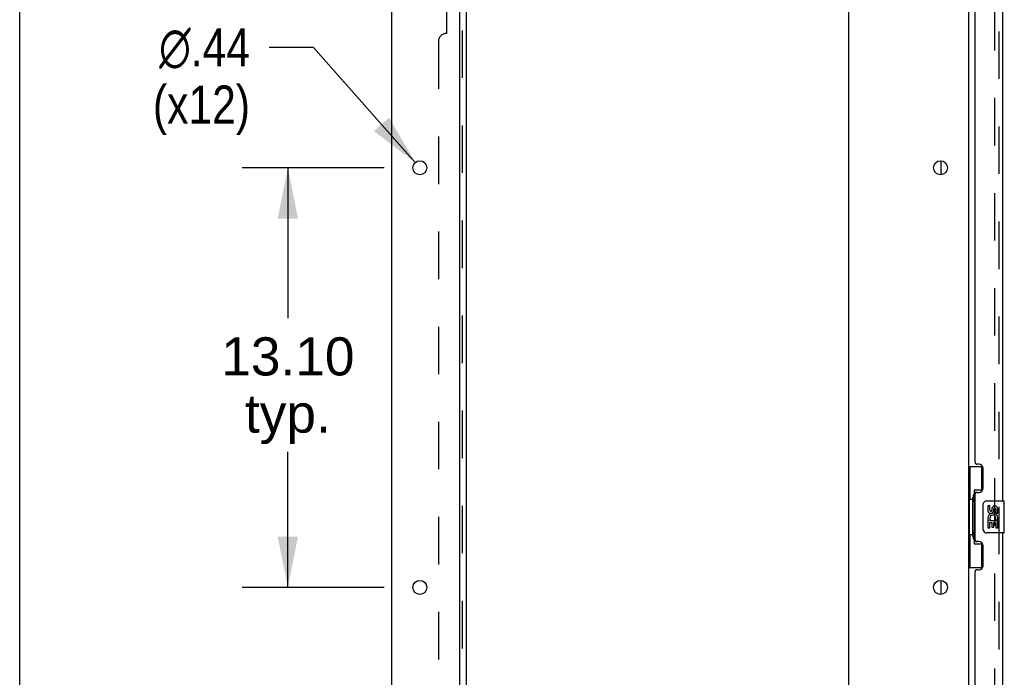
# Model space of a CAD drawing. Header units: inches. Extents: x 0 to 270, y 0 to 175.
# Tile 5 of 81: x 0 to 31, y 93 to 113. Entities that reach past the tile are written whole.
import ezdxf

# ---------------------------------------------------------------- set-up
doc = ezdxf.new("R2010")
doc.units = ezdxf.units.IN
doc.header["$LTSCALE"] = 14.84127
doc.header["$MEASUREMENT"] = 0
doc.linetypes.add('HIDDEN', pattern=[0.2, 0.1, -0.1])
doc.layers.get('0').update_dxf_attribs({"linetype": 'CONTINUOUS'})
for name, color, linetype in [('DEFAULT_2', 8, 'HIDDEN'), ('DIMENSIONS', 7, 'CONTINUOUS'), ('LEFTHAND_DOOR_ASSEMBLY', 7, 'CONTINUOUS'), ('RIGHTHAND_DOOR_ASSEMBLY', 7, 'CONTINUOUS'), ('SUBPANEL', 7, 'CONTINUOUS')]:
    doc.layers.add(name, color=color, linetype=linetype)
doc.styles.get("Standard").update_dxf_attribs({"font": 'arial.ttf'})
doc.styles.add('TEXTSTYLE_1', font='gdt', dxfattribs={"width": 0.8})
doc.dimstyles.new('DIMSTYLE_1', dxfattribs={"dimtxt": 1.190476, "dimasz": 1.587302, "dimexe": 0.09, "dimexo": 0.07, "dimgap": 0.0375, "dimtad": 0, "dimtih": 1, "dimtoh": 1, "dimzin": 4, "dimdsep": 46, "dimtxsty": 'Standard', "dimblk": '_FILLED', "dimblk1": '_FILLED', "dimblk2": '_FILLED', "dimcen": 0.09, "dimadec": 3, "dimazin": 1, "dimtfac": 1, "dimtdec": 3, "dimtofl": 0, "dimtmove": 0, "dimatfit": 3, "dimldrblk": '_FILLED', "dimfxl": 0, "dimtolj": 1, "dimtzin": 4, "dimarcsym": 0})
doc.dimstyles.new('DIMSTYLE_2', dxfattribs={"dimtxt": 1.190476, "dimasz": 1.587302, "dimexe": 0.09, "dimexo": 0.07, "dimgap": 0.09, "dimtad": 0, "dimtih": 1, "dimtoh": 1, "dimzin": 4, "dimdsep": 46, "dimtxsty": 'Standard', "dimblk": '_FILLED', "dimblk1": '_FILLED', "dimblk2": '_FILLED', "dimcen": 0.09, "dimadec": 3, "dimazin": 1, "dimtfac": 1, "dimtdec": 3, "dimtofl": 0, "dimtmove": 0, "dimatfit": 1, "dimldrblk": '_FILLED', "dimfxl": 0, "dimtolj": 1, "dimtzin": 4, "dimarcsym": 0})

# ---------------------------------------------------------------- blocks, each defined once
blk = doc.blocks.new('_FILLED')
at = {"color": 0, "linetype": 'ByBlock'}
blk.add_solid([(0, 0), (-1, 0.2), (-1, -0.2)], dxfattribs=at)
blk = doc.blocks.new('*D11')
at = {"layer": 'DIMENSIONS', "color": 2, "linetype": 'Continuous'}
for p, q in [((11.379, 108.753), (6.941, 108.753)), ((8.37, 108.753), (8.37, 104.055)), ((8.37, 95.653), (8.37, 99.888)), ((11.379, 95.653), (6.941, 95.653))]:
    blk.add_line(p, q, dxfattribs=at)
at = {"layer": 'DIMENSIONS', "color": 2, "linetype": 'Continuous', "xscale": 1.5873015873, "yscale": 1.5873015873, "zscale": 1.5873015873}
for p, rotation in [((8.37, 108.753), 90), ((8.37, 95.653), 270)]:
    blk.add_blockref('_FILLED', p, dxfattribs=dict(at, rotation=rotation))
at = {"layer": 'DIMENSIONS', "color": 2, "linetype": 'Continuous', "insert": (8.37, 103.46), "char_height": 1.1905, "width": 4.16003, "attachment_point": 2, "line_spacing_factor": 0.9}
blk.add_mtext('13.10\\Ptyp.', dxfattribs=at)
blk = doc.blocks.new('*D12')
at = {"layer": 'DIMENSIONS', "color": 2, "linetype": 'Continuous'}
for p, q in [((9.173, 112.512), (7.784, 112.512)), ((12.345, 108.917), (9.173, 112.512))]:
    blk.add_line(p, q, dxfattribs=at)
at = {"layer": 'DIMENSIONS', "color": 2, "linetype": 'Continuous', "xscale": 1.5873015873, "yscale": 1.5873015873, "zscale": 1.5873015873, "rotation": 311.4263223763}
blk.add_blockref('_FILLED', (12.345, 108.917), dxfattribs=at)
at = {"layer": 'DIMENSIONS', "color": 2, "linetype": 'Continuous', "insert": (7.189, 113.107), "char_height": 1.19048, "width": 3.89744, "attachment_point": 3, "line_spacing_factor": 0.9, "style": 'TEXTSTYLE_1'}
blk.add_mtext('{\\fgdt;n}\\fArial;.44\\P(x12)', dxfattribs=at)

msp = doc.modelspace()

# ---------------------------------------------------------------- linework, layer by layer
at = {"color": 7, "linetype": 'Continuous'}
for p, q in [((0, 0), (0, 174.603)), ((28.761, 108.535), (28.761, 108.97)), ((28.761, 95.435), (28.761, 95.87))]:
    msp.add_line(p, q, dxfattribs=at)
at = {"color": 3, "linetype": 'Continuous'}
for p, q in [((11.615, 55.207), (11.615, 122.999)), ((13.74, 57.228), (13.74, 119.603)), ((25.865, 119.603), (25.865, 57.228)), ((29.615, 119.655), (29.615, 58.551))]:
    msp.add_line(p, q, dxfattribs=at)
for centre in [(12.49, 108.753), (28.74, 108.753), (12.49, 95.653), (28.74, 95.653)]:
    msp.add_circle(centre, 0.219, dxfattribs=at)
at = {"layer": 'DEFAULT_2', "color": 8, "linetype": 'HIDDEN'}
msp.add_line((30.427, 119.837), (30.427, 58.368), dxfattribs=at)
at = {"layer": 'LEFTHAND_DOOR_ASSEMBLY', "color": 8, "linetype": 'HIDDEN'}
msp.add_line((30.569, 58.099), (30.569, 120.106), dxfattribs=at)
at = {"layer": 'LEFTHAND_DOOR_ASSEMBLY', "color": 3, "linetype": 'Continuous'}
for p, q in [((30.673, 114.853), (30.673, 98.353)), ((29.819, 99.56), (29.819, 113.645)), ((29.939, 99.5), (29.879, 99.5)), ((30.069, 98.75), (30.069, 99.37)), ((29.819, 97.145), (29.819, 98.56)), ((29.879, 98.62), (29.939, 98.62)), ((30.673, 97.353), (30.673, 80.853)), ((29.939, 97.085), (29.879, 97.085)), ((30.069, 96.335), (30.069, 96.955)), ((29.879, 96.205), (29.939, 96.205)), ((29.819, 82.06), (29.819, 96.145))]:
    msp.add_line(p, q, dxfattribs=at)
at = {"layer": 'LEFTHAND_DOOR_ASSEMBLY', "color": 7, "linetype": 'Continuous'}
for p, q in [((29.615, 99.428), (30.055, 99.428)), ((29.654, 99.428), (29.654, 98.403)), ((30.019, 99.428), (30.019, 98.648)), ((29.792, 98.693), (29.792, 97.013)), ((30.019, 98.693), (29.792, 98.693)), ((29.632, 98.403), (29.632, 97.303)), ((29.632, 98.403), (29.755, 98.403)), ((29.755, 98.433), (29.755, 98.454)), ((29.755, 97.303), (29.755, 98.403)), ((30.178, 98.353), (30.718, 98.353)), ((30.078, 97.453), (30.078, 98.253)), ((30.215, 98.199), (30.215, 98.062)), ((30.278, 98.199), (30.215, 98.199)), ((30.278, 98.062), (30.278, 98.199)), ((30.343, 98.125), (30.343, 98.056)), ((30.404, 98.062), (30.404, 98.104)), ((30.467, 98.104), (30.467, 97.968)), ((30.53, 97.968), (30.53, 98.104)), ((30.733, 97.368), (30.733, 98.338)), ((30.215, 97.737), (30.215, 97.507)), ((30.234, 97.737), (30.215, 97.737)), ((30.268, 97.737), (30.295, 97.757)), ((30.268, 97.737), (30.53, 97.737)), ((30.459, 97.773), (30.517, 97.748)), ((30.467, 97.968), (30.53, 97.968)), ((30.53, 97.507), (30.53, 97.737)), ((30.215, 97.507), (30.278, 97.507)), ((30.278, 97.507), (30.278, 97.675)), ((30.278, 97.675), (30.343, 97.675)), ((30.343, 97.675), (30.343, 97.538)), ((30.343, 97.538), (30.404, 97.538)), ((30.404, 97.538), (30.404, 97.675)), ((30.404, 97.675), (30.467, 97.675)), ((30.467, 97.675), (30.467, 97.507)), ((30.467, 97.507), (30.53, 97.507)), ((29.632, 97.303), (29.755, 97.303)), ((29.654, 97.303), (29.654, 96.278)), ((29.755, 97.252), (29.755, 97.273)), ((30.718, 97.353), (30.178, 97.353)), ((29.792, 97.013), (30.019, 97.013)), ((30.019, 97.058), (30.019, 96.278)), ((29.615, 96.278), (30.055, 96.278))]:
    msp.add_line(p, q, dxfattribs=at)
for points in [[(29.792, 98.669), (29.792, 98.666), (29.792, 98.662), (29.793, 98.658), (29.795, 98.654), (29.796, 98.649), (29.798, 98.644), (29.801, 98.638), (29.804, 98.632), (29.807, 98.626), (29.811, 98.619), (29.815, 98.612), (29.82, 98.604), (29.825, 98.595), (29.828, 98.592)], [(30.078, 98.253), (30.078, 98.259), (30.079, 98.265), (30.08, 98.271), (30.081, 98.277), (30.082, 98.283), (30.084, 98.289)], [(30.084, 97.417), (30.082, 97.422), (30.081, 97.428), (30.08, 97.434), (30.079, 97.44), (30.078, 97.447), (30.078, 97.453)], [(29.828, 97.114), (29.825, 97.11), (29.82, 97.102), (29.815, 97.094), (29.811, 97.087), (29.807, 97.08), (29.804, 97.073), (29.801, 97.067), (29.798, 97.062), (29.796, 97.057), (29.795, 97.052), (29.793, 97.048), (29.792, 97.044), (29.792, 97.04), (29.792, 97.037)]]:
    msp.add_lwpolyline(points, dxfattribs=at)
at = {"layer": 'LEFTHAND_DOOR_ASSEMBLY', "color": 3, "linetype": 'Continuous'}
for centre, radius, start, end in [((29.879, 99.56), 0.06, 180, 270), ((29.939, 99.37), 0.13, 0, 90), ((29.939, 98.75), 0.13, 270, 360), ((29.879, 98.56), 0.06, 90, 180), ((29.879, 97.145), 0.06, 180, 270), ((29.939, 96.955), 0.13, 0, 90), ((29.879, 96.145), 0.06, 90, 180), ((29.939, 96.335), 0.13, 270, 360)]:
    msp.add_arc(centre, radius, start, end, dxfattribs=at)
at = {"layer": 'LEFTHAND_DOOR_ASSEMBLY', "color": 7, "linetype": 'Continuous'}
for centre, radius, start, end in [((30.178, 98.253), 0.1, 90, 158.7946), ((30.718, 98.338), 0.015, 0, 90), ((30.31, 98.062), 0.0943, 180, 360), ((30.31, 98.062), 0.0314, 180, 261.2295), ((30.309, 98.067), 0.0362, 263.4285, 341.7628), ((30.435, 98.104), 0.0943, 68.6999, 167.4338), ((30.435, 98.104), 0.0314, 0, 180.0485), ((30.435, 98.104), 0.0943, 0, 68.6704), ((30.369, 97.811), 0.154, 161.4199, 206.1963), ((30.373, 97.811), 0.157, 336.5966, 161.8791), ((30.373, 97.811), 0.157, 205.737, 207.8532), ((30.373, 97.811), 0.0943, 336.5966, 215.1122), ((30.178, 97.453), 0.1, 201.205, 270), ((30.718, 97.368), 0.015, 270, 360)]:
    msp.add_arc(centre, radius, start, end, dxfattribs=at)
for centre, start_param, end_param in [((29.859, 98.443), 0.699287, 1.51401), ((29.859, 98.443), -4.655602, -3.84088), ((29.859, 97.262), 0.699287, 1.51401), ((29.859, 97.262), -4.655602, -3.84088)]:
    msp.add_ellipse(centre, major_axis=(0, 0.18), ratio=0.579493, start_param=start_param, end_param=end_param, dxfattribs=at)
at = {"layer": 'RIGHTHAND_DOOR_ASSEMBLY', "color": 8, "linetype": 'HIDDEN'}
msp.add_line((30.569, 58.099), (30.569, 120.106), dxfattribs=at)
at = {"layer": 'SUBPANEL', "color": 3, "linetype": 'Continuous'}
msp.add_line((13.944, 59.259), (13.944, 118.947), dxfattribs=at)
at = {"layer": 'SUBPANEL', "color": 8, "linetype": 'HIDDEN'}
for p, q in [((13.819, 61.099), (13.819, 117.107)), ((13.319, 116.822), (13.319, 112.947)), ((13.069, 112.697), (13.069, 65.509))]:
    msp.add_line(p, q, dxfattribs=at)
msp.add_arc((13.319, 112.697), 0.25, 90, 180, dxfattribs=at)

# ---------------------------------------------------------------- dimensions: what is measured, and where the dimension line sits
at = {"layer": 'DIMENSIONS', "color": 2, "linetype": 'Continuous'}
dim = msp.add_diameter_dim_2p(p1=(12.345, 108.917), p2=(12.634, 108.589), text='%%c<>\\P(x12)', dimstyle='DIMSTYLE_2', override={"dimpost": '<>'}, dxfattribs=at)
dim.commit()
dim.dimension.update_dxf_attribs({"geometry": '*D12', "text_midpoint": (5.24, 111.619), "dimtype": 163})
dim = msp.add_linear_dim(base=(8.37, 95.653), p1=(11.449, 108.753), p2=(11.449, 95.653), angle=270, text='<>\\Ptyp.', dimstyle='DIMSTYLE_1', dxfattribs=at)
dim.commit()
dim.dimension.update_dxf_attribs({"geometry": '*D11', "text_midpoint": (8.37, 101.971), "dimtype": 160})

doc.saveas('drawing.dxf')
